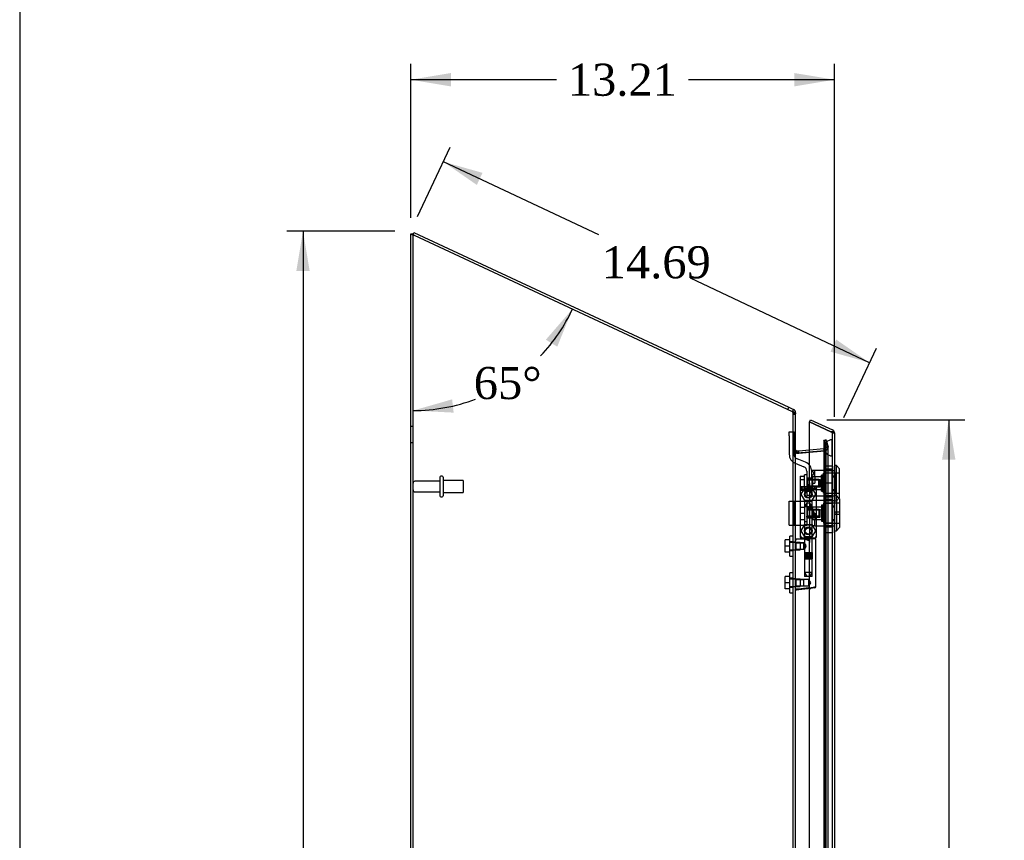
# Model space of a CAD drawing. Header units: inches. Extents: x 1 to 240, y -1 to 159.
# Tile 7 of 18: x 1 to 32, y 83 to 109. Entities that reach past the tile are written whole.
import ezdxf
from ezdxf.enums import TextEntityAlignment as Align
from ezdxf.lldxf.tags import DXFTag

# ---------------------------------------------------------------- set-up
doc = ezdxf.new("R2010")
doc.units = ezdxf.units.IN
doc.header["$MEASUREMENT"] = 0
for name, color, linetype in [('COM70220', 7, 'Continuous'), ('COM70700-5', 7, 'Continuous'), ('COM70702-9', 7, 'Continuous'), ('COM70705-9', 7, 'Continuous'), ('Default', 7, 'Continuous'), ('HNG86659-1', 7, 'Continuous'), ('HNG86659-2', 7, 'Continuous'), ('LOK10031', 7, 'Continuous'), ('LOK10031_CAM', 7, 'Continuous'), ('LOK10031_INSERT', 7, 'Continuous'), ('LOK10031_NUT', 7, 'Continuous'), ('LOK10031_SC', 7, 'Continuous'), ('SCS86661', 7, 'Continuous'), ('STD26089', 7, 'Continuous'), ('WAM30017', 7, 'Continuous')]:
    doc.layers.add(name, color=color, linetype=linetype)
doc.styles.add('SEACAD_Times_New_Roman', font='times.ttf')
tags = doc.linetypes.add('HIDDEN2', pattern=[0.1875, 0.125, -0.0625]).pattern_tags.tags
tags[6:7] = [DXFTag(74, 4), DXFTag(75, 0), DXFTag(340, '0'), DXFTag(46, 0.0), DXFTag(50, 0.0), DXFTag(44, 0.0), DXFTag(45, 0.0)]
tags[4:5] = [DXFTag(74, 4), DXFTag(75, 0), DXFTag(340, '0'), DXFTag(46, 0.0), DXFTag(50, 0.0), DXFTag(44, 0.0), DXFTag(45, 0.0)]
doc.dimstyles.new('HAMMOND_(STH_-_240x160)', dxfattribs={"dimtxt": 1, "dimasz": 1.25, "dimexe": 0.5, "dimexo": 0.5, "dimgap": 0.25, "dimtad": 0, "dimtih": 1, "dimtoh": 1, "dimzin": 0, "dimdsep": 46, "dimtxsty": 'SEACAD_Times_New_Roman', "dimblk1": '_SE_FILLED', "dimblk2": '_SE_FILLED', "dimsah": 1, "dimcen": 0.5, "dimadec": 0, "dimazin": 0, "dimtfac": 0.8, "dimtofl": 0, "dimtmove": 0, "dimatfit": 3, "dimfxl": 1, "dimtolj": 1, "dimtzin": 0, "dimarcsym": 0})

# ---------------------------------------------------------------- blocks, each defined once
blk = doc.blocks.new('SE1')
at = {"layer": 'COM70220', "color": 7, "linetype": 'HIDDEN2'}
for p, q in [((26.286, 95.739), (26.288, 95.988)), ((26.288, 95.988), (26.288, 95.489)), ((26.288, 95.988), (26.289, 95.988)), ((26.289, 95.988), (26.289, 95.489)), ((26.04, 95.739), (26.04, 95.489)), ((26.04, 95.489), (26.04, 62.37)), ((26.286, 95.739), (26.286, 95.489)), ((26.288, 95.49), (26.286, 95.739)), ((26.286, 95.489), (26.286, 62.37)), ((26.289, 95.49), (26.288, 95.49)), ((26.288, 95.489), (26.288, 62.37)), ((26.289, 95.489), (26.289, 62.37))]:
    blk.add_line(p, q, dxfattribs=at)
blk.add_arc((26.29, 95.739), 0.25, 90, 270, dxfattribs=at)
at = {"layer": 'COM70700-5', "color": 7, "linetype": 'Continuous'}
for p, q in [((13.152, 60.98), (13.152, 102.413)), ((13.152, 102.413), (13.224, 102.413)), ((13.26, 102.37), (25.044, 96.875)), ((25.044, 96.875), (25.074, 96.873)), ((25.152, 61.016), (25.152, 96.798)), ((25.152, 95.644), (25.158, 95.622)), ((25.158, 95.622), (25.159, 95.616)), ((25.185, 95.575), (25.191, 95.573)), ((25.188, 95.574), (25.188, 95.574)), ((25.191, 95.573), (25.589, 95.608))]:
    blk.add_line(p, q, dxfattribs=at)
at = {"layer": 'COM70700-5', "color": 7, "linetype": 'HIDDEN2'}
for p, q in [((13.224, 60.98), (13.224, 102.413)), ((25.074, 96.873), (25.044, 96.875)), ((25.054, 96.873), (25.074, 96.873)), ((25.08, 96.798), (25.152, 96.798)), ((25.08, 92.808), (25.08, 96.798)), ((13.224, 96.408), (13.152, 96.408)), ((13.152, 95.908), (13.224, 95.908)), ((26.092, 95.766), (26.037, 95.97)), ((26.037, 95.97), (26.107, 95.97)), ((26.037, 61.884), (26.037, 95.97)), ((26.107, 61.884), (26.107, 95.97)), ((26.107, 95.97), (26.161, 95.766)), ((25.152, 95.659), (25.08, 95.659)), ((25.152, 95.644), (25.08, 95.644)), ((25.158, 95.622), (25.097, 95.622)), ((25.097, 95.622), (25.102, 95.616)), ((25.159, 95.616), (25.102, 95.616)), ((25.152, 95.644), (25.158, 95.622)), ((25.185, 95.575), (25.179, 95.575)), ((25.191, 95.573), (25.197, 95.573)), ((26.067, 95.649), (25.197, 95.573)), ((25.589, 95.608), (26.06, 95.649)), ((26.066, 95.653), (26.06, 95.649)), ((26.06, 95.649), (26.067, 95.649)), ((26.087, 95.696), (26.066, 95.653)), ((26.066, 95.653), (26.087, 95.696)), ((26.066, 95.653), (26.083, 95.653)), ((26.083, 95.653), (26.067, 95.649)), ((26.067, 95.649), (26.083, 95.653)), ((26.093, 95.757), (26.087, 95.696)), ((26.087, 95.696), (26.093, 95.757)), ((26.087, 95.696), (26.146, 95.696)), ((26.092, 95.766), (26.161, 95.766)), ((26.092, 95.766), (26.093, 95.757)), ((26.093, 95.757), (26.165, 95.757)), ((26.093, 62.098), (26.093, 95.757)), ((26.161, 95.766), (26.165, 95.757)), ((26.165, 62.098), (26.165, 95.757)), ((25.152, 92.795), (25.08, 92.795)), ((25.08, 92.555), (25.152, 92.555)), ((25.08, 91.666), (25.08, 92.543)), ((25.152, 91.653), (25.08, 91.653)), ((25.08, 91.413), (25.152, 91.413)), ((25.08, 78.821), (25.08, 91.401))]:
    blk.add_line(p, q, dxfattribs=at)
for centre, radius, start, end in [((24.934, 96.789), 0.146, 3.4338, 34.8746), ((25.348, 95.986), 0.445, 236.3875, 247.7335), ((25.937, 95.937), 0.32, 297.2235, 311.0187), ((26.048, 95.759), 0.118, 327.2233, 358.5666), ((26.048, 95.759), 0.118, 327.2233, 358.5666)]:
    blk.add_arc(centre, radius, start, end, dxfattribs=at)
at = {"layer": 'COM70700-5', "color": 7, "linetype": 'Continuous'}
blk.add_arc((25.364, 95.716), 0.228, 206.0219, 218.2777, dxfattribs=at)
for points, knots in [([(13.26, 102.37), (13.246, 102.374), (13.232, 102.377), (13.206, 102.384), (13.194, 102.388), (13.174, 102.395), (13.166, 102.398), (13.155, 102.406), (13.152, 102.409), (13.152, 102.413)], [0, 0, 0, 0, 0.25, 0.25, 0.5, 0.5, 0.75, 0.75, 1, 1, 1, 1]), ([(13.228, 102.4), (13.227, 102.401), (13.227, 102.401), (13.225, 102.406), (13.224, 102.409), (13.224, 102.413)], [0.7007267, 0.7007267, 0.7007267, 0.7007267, 0.75, 0.75, 1, 1, 1, 1]), ([(25.074, 96.873), (25.085, 96.866), (25.096, 96.86), (25.115, 96.848), (25.123, 96.842), (25.137, 96.829), (25.143, 96.823), (25.15, 96.81), (25.152, 96.804), (25.152, 96.798)], [0, 0, 0, 0, 0.25, 0.25, 0.5, 0.5, 0.75, 0.75, 1, 1, 1, 1])]:
    blk.add_open_spline(points, degree=3, knots=knots, dxfattribs=at)
at = {"layer": 'COM70700-5', "color": 7, "linetype": 'HIDDEN2'}
blk.add_open_spline([(13.26, 102.37), (13.255, 102.374), (13.251, 102.377), (13.242, 102.384), (13.238, 102.388), (13.232, 102.394), (13.23, 102.397), (13.228, 102.4)], degree=3, knots=[0, 0, 0, 0, 0.25, 0.25, 0.5, 0.5, 0.7007267, 0.7007267, 0.7007267, 0.7007267], dxfattribs=at)
blk.add_open_spline([(25.08, 95.644), (25.08, 95.637), (25.086, 95.63), (25.097, 95.622)], degree=3, dxfattribs=at)
at = {"layer": 'COM70702-9', "color": 7, "linetype": 'Continuous'}
for p, q in [((13.223, 102.388), (13.253, 102.453)), ((13.253, 102.453), (24.938, 97.004)), ((24.907, 96.939), (24.938, 97.004)), ((24.938, 97.004), (25.09, 96.933)), ((25.062, 96.874), (25.09, 96.933)), ((25.13, 96.835), (25.152, 96.835)), ((25.152, 96.835), (25.152, 96.798)), ((25.191, 95.645), (25.249, 95.65)), ((25.191, 95.645), (25.197, 95.573)), ((25.249, 95.65), (25.589, 95.68)), ((25.255, 95.578), (25.249, 95.65))]:
    blk.add_line(p, q, dxfattribs=at)
at = {"layer": 'COM70702-9', "color": 7, "linetype": 'HIDDEN2'}
for p, q in [((13.223, 102.388), (13.26, 102.37)), ((25.044, 96.875), (25.059, 96.868)), ((25.059, 96.868), (25.062, 96.874)), ((25.08, 96.835), (25.08, 96.798)), ((25.08, 96.835), (25.13, 96.835)), ((25.08, 96.79), (25.152, 96.79)), ((26.103, 95.989), (26.033, 95.97)), ((26.088, 95.766), (26.033, 95.97)), ((26.088, 95.766), (26.158, 95.784)), ((26.158, 95.784), (26.103, 95.989)), ((25.08, 95.681), (25.152, 95.681)), ((25.197, 95.573), (25.255, 95.578)), ((25.197, 95.573), (25.197, 95.573)), ((25.255, 95.578), (26.037, 95.646)), ((25.255, 95.578), (25.255, 95.578)), ((25.589, 95.68), (26.031, 95.718)), ((26.031, 95.718), (26.057, 95.72)), ((26.037, 95.646), (26.031, 95.718)), ((26.037, 95.646), (26.063, 95.649)), ((26.057, 95.72), (26.063, 95.649))]:
    blk.add_line(p, q, dxfattribs=at)
for centre, radius, start, end in [((25.044, 96.835), 0.036, 0.0001, 64.9999), ((26.053, 95.756), 0.108, 275, 15), ((25.188, 95.681), 0.108, 180, 275), ((26.053, 95.756), 0.036, 275.0001, 14.9999)]:
    blk.add_arc(centre, radius, start, end, dxfattribs=at)
at = {"layer": 'COM70702-9', "color": 7, "linetype": 'Continuous'}
for centre, radius, start, end in [((25.044, 96.835), 0.108, 0, 65), ((25.188, 95.681), 0.036, 180, 275)]:
    blk.add_arc(centre, radius, start, end, dxfattribs=at)
at = {"layer": 'COM70705-9', "color": 7, "linetype": 'Continuous'}
for p, q in [((25.589, 96.552), (25.62, 96.617)), ((26.254, 96.242), (25.589, 96.552)), ((25.589, 96.552), (26.254, 96.242)), ((25.589, 94.653), (25.589, 96.552)), ((25.62, 96.617), (26.3, 96.3)), ((26.254, 96.242), (26.356, 96.242)), ((26.356, 96.242), (26.356, 96.235)), ((26.357, 96.235), (26.356, 96.235)), ((26.362, 96.202), (26.362, 61.657)), ((25.29, 94.403), (25.29, 93.041)), ((25.415, 94.528), (25.464, 94.528)), ((25.589, 80.665), (25.589, 91.352))]:
    blk.add_line(p, q, dxfattribs=at)
at = {"layer": 'COM70705-9', "color": 7, "linetype": 'HIDDEN2'}
for p, q in [((26.254, 96.242), (26.269, 96.235)), ((26.356, 96.235), (26.256, 96.235)), ((26.29, 96.202), (26.29, 61.657)), ((26.29, 96.202), (26.362, 96.202)), ((26.29, 95.033), (26.292, 95.033)), ((25.589, 94.653), (25.589, 92.791)), ((26.29, 94.836), (26.362, 94.836)), ((26.29, 94.439), (26.362, 94.439)), ((26.29, 94.242), (26.292, 94.242)), ((26.29, 94.096), (26.292, 94.096)), ((26.29, 93.899), (26.362, 93.899)), ((26.29, 93.502), (26.362, 93.502)), ((26.29, 93.305), (26.292, 93.305)), ((25.464, 92.916), (25.415, 92.916)), ((25.589, 91.352), (25.589, 92.791))]:
    blk.add_line(p, q, dxfattribs=at)
for centre in [(25.546, 94.294), (25.546, 93.152)]:
    blk.add_circle(centre, 0.12, dxfattribs=at)
for centre, radius, start, end in [((26.254, 96.202), 0.036, 0, 65), ((25.415, 94.403), 0.125, 105.5867, 175.4638), ((25.415, 93.041), 0.125, 184.5362, 270), ((25.464, 92.791), 0.125, 0, 90)]:
    blk.add_arc(centre, radius, start, end, dxfattribs=at)
at = {"layer": 'COM70705-9', "color": 7, "linetype": 'Continuous'}
for centre, radius, start, end in [((26.254, 96.202), 0.108, 17.5839, 65), ((26.254, 96.202), 0.108, 0, 17.5839), ((25.464, 94.653), 0.125, 270, 0), ((25.415, 94.403), 0.125, 175.4638, 180), ((25.415, 94.403), 0.125, 90, 105.5867), ((25.415, 93.041), 0.125, 180, 184.5362)]:
    blk.add_arc(centre, radius, start, end, dxfattribs=at)
at = {"layer": 'COM70705-9', "color": 7, "linetype": 'HIDDEN2'}
for centre, major_axis, ratio, start_param, end_param in [((26.254, 89.827), (0, 6.415), 0.005612, 6.236413, 6.283185), ((26.254, 96.202), (-0.036, 0), 0.9073, 3.141593, 4.665617)]:
    blk.add_ellipse(centre, major_axis=major_axis, ratio=ratio, start_param=start_param, end_param=end_param, dxfattribs=at)
at = {"layer": 'COM70705-9', "color": 7, "linetype": 'Continuous'}
blk.add_ellipse((26.254, 96.202), major_axis=(-0.108, 0), ratio=0.9073, start_param=3.141593, end_param=3.481043, dxfattribs=at)
at = {"layer": 'HNG86659-1', "color": 7, "linetype": 'Continuous'}
for p, q in [((25.29, 94.485), (25.31, 94.435)), ((25.29, 94.485), (25.29, 92.97)), ((25.762, 94.524), (25.327, 94.524)), ((25.352, 94.469), (25.33, 94.524)), ((25.352, 94.466), (25.33, 94.524)), ((25.352, 94.466), (25.352, 94.469)), ((25.739, 94.466), (25.762, 94.524)), ((25.739, 94.466), (25.74, 94.469)), ((25.74, 94.469), (25.762, 94.524)), ((25.801, 94.485), (25.782, 94.435)), ((25.801, 92.97), (25.801, 94.485)), ((25.425, 92.891), (25.164, 92.891)), ((25.309, 92.966), (25.309, 92.931)), ((25.762, 92.911), (25.329, 92.911)), ((25.329, 92.911), (25.762, 92.911)), ((25.782, 92.931), (25.782, 92.966)), ((25.782, 91.41), (25.782, 92.891)), ((25.622, 91.356), (25.163, 91.299)), ((25.606, 91.354), (25.165, 91.299)), ((25.747, 91.371), (25.606, 91.354)), ((25.622, 91.356), (25.606, 91.354))]:
    blk.add_line(p, q, dxfattribs=at)
at = {"layer": 'HNG86659-1', "color": 7, "linetype": 'HIDDEN2'}
for p, q in [((25.426, 94.08), (25.426, 92.923)), ((25.437, 94.092), (25.654, 94.092)), ((25.666, 92.923), (25.666, 94.08)), ((25.173, 92.772), (25.152, 92.793)), ((25.173, 92.578), (25.173, 92.772)), ((25.406, 92.772), (25.173, 92.772)), ((25.173, 92.772), (25.406, 92.772)), ((25.33, 92.931), (25.343, 92.931)), ((25.343, 92.931), (25.749, 92.931)), ((25.426, 92.772), (25.406, 92.772)), ((25.406, 92.578), (25.406, 92.772)), ((25.426, 92.923), (25.414, 92.911)), ((25.414, 92.911), (25.426, 92.899)), ((25.426, 92.923), (25.666, 92.923)), ((25.666, 92.899), (25.426, 92.899)), ((25.426, 92.899), (25.426, 92.771)), ((25.678, 92.911), (25.666, 92.923)), ((25.666, 92.899), (25.678, 92.911)), ((25.666, 91.742), (25.666, 92.899)), ((25.749, 92.931), (25.762, 92.931)), ((25.152, 92.557), (25.173, 92.578)), ((25.173, 92.578), (25.406, 92.578)), ((25.173, 92.578), (25.406, 92.578)), ((25.406, 92.578), (25.426, 92.578)), ((25.426, 92.579), (25.426, 91.742)), ((25.173, 91.63), (25.152, 91.651)), ((25.173, 91.436), (25.173, 91.63)), ((25.406, 91.63), (25.173, 91.63)), ((25.173, 91.63), (25.406, 91.63)), ((25.565, 91.63), (25.406, 91.63)), ((25.406, 91.436), (25.406, 91.63)), ((25.654, 91.73), (25.437, 91.73)), ((25.565, 91.436), (25.565, 91.63)), ((25.621, 91.533), (25.565, 91.63)), ((25.565, 91.436), (25.621, 91.533)), ((25.152, 91.415), (25.173, 91.436)), ((25.173, 91.436), (25.406, 91.436)), ((25.173, 91.436), (25.406, 91.436)), ((25.406, 91.436), (25.565, 91.436))]:
    blk.add_line(p, q, dxfattribs=at)
for centre, radius in [((25.546, 94.289), 0.118), ((25.546, 94.289), 0.0968), ((25.546, 94.289), 0.0968), ((25.546, 93.147), 0.118), ((25.546, 93.147), 0.0968), ((25.546, 93.147), 0.0968)]:
    blk.add_circle(centre, radius, dxfattribs=at)
at = {"layer": 'HNG86659-1', "color": 7, "linetype": 'Continuous'}
for centre, radius, start, end in [((25.334, 94.485), 0.0432, 170.3107, 181.0665), ((25.329, 94.485), 0.0392, 106.467, 168.78), ((25.335, 94.43), 0.0255, 130.6693, 167.2932), ((25.329, 94.475), 0.0491, 88.6161, 102.0318), ((25.566, 95.251), 0.839, 252.8076, 268.6088), ((25.524, 95.258), 0.846, 271.4593, 287.1243), ((25.763, 94.475), 0.0491, 77.9682, 91.3839), ((25.762, 94.485), 0.0392, 11.22, 73.533), ((25.757, 94.43), 0.0255, 12.7068, 49.3307), ((25.758, 94.485), 0.0432, 358.9335, 9.6893), ((25.164, 92.88), 0.0118, 91.6274, 180), ((26.363, 93.512), 1.368, 208.4945, 208.8184), ((25.164, 92.88), 0.0118, 90.0008, 91.6266), ((25.329, 92.969), 0.039, 178.4395, 188.4336), ((25.33, 92.97), 0.0395, 190.0421, 238.9435), ((25.343, 92.965), 0.0339, 170.6189, 178.4811), ((25.329, 92.931), 0.0197, 180, 270), ((25.329, 92.891), 0.0197, 90, 180), ((25.762, 92.931), 0.0197, 270, 0), ((25.762, 92.891), 0.0197, 0, 90), ((25.748, 92.965), 0.0339, 1.4039, 9.3839), ((25.762, 92.97), 0.0395, 301.1698, 349.9579), ((25.762, 92.969), 0.039, 351.5664, 1.5605), ((25.164, 91.31), 0.0118, 180, 245.0772), ((25.815, 91.289), 0.656, 176.4098, 179.0269), ((25.164, 91.31), 0.0118, 245.0769, 265.6132), ((25.197, 91.315), 0.0401, 145.0143, 158.1633), ((25.164, 91.31), 0.0118, 265.5954, 277.125), ((25.743, 91.41), 0.0394, 277.125, 0.0158)]:
    blk.add_arc(centre, radius, start, end, dxfattribs=at)
at = {"layer": 'HNG86659-1', "color": 7, "linetype": 'HIDDEN2'}
for centre, radius, start, end in [((25.229, 93.789), 0.706, 84.0828, 84.9944), ((25.743, 94.584), 0.429, 188.1861, 189.6334), ((25.348, 94.584), 0.429, 350.3666, 351.8139), ((25.862, 93.789), 0.706, 95.0055, 95.9173), ((25.437, 94.08), 0.0118, 90, 180), ((25.654, 94.08), 0.0118, 0, 90), ((25.229, 93.672), 0.711, 274.9929, 275.9146), ((25.33, 92.97), 0.0395, 238.9435, 269.2685), ((25.343, 92.965), 0.0339, 197.7564, 269.1433), ((25.33, 92.972), 0.0417, 269.1335, 269.9996), ((25.748, 92.965), 0.0339, 270.8539, 1.4039), ((25.762, 92.97), 0.0395, 270.7316, 301.1698), ((25.762, 92.972), 0.0417, 270.0004, 270.8665), ((25.862, 93.672), 0.711, 264.0853, 265.0072), ((25.437, 91.742), 0.0118, 180, 270), ((25.654, 91.742), 0.0118, 270, 0)]:
    blk.add_arc(centre, radius, start, end, dxfattribs=at)
at = {"layer": 'HNG86659-1', "color": 7, "linetype": 'Continuous'}
for centre, major_axis, ratio, start_param, end_param in [((25.33, 94.512), (0, -0.0118), 0.049276, 3.017238, 3.218468), ((25.546, 94.476), (0.203, 0), 0.124034, 3.621202, 5.880052), ((25.762, 94.512), (0, -0.0118), 0.049276, 3.064718, 3.265947)]:
    blk.add_ellipse(centre, major_axis=major_axis, ratio=ratio, start_param=start_param, end_param=end_param, dxfattribs=at)
for points, knots in [([(25.318, 94.449), (25.32, 94.452), (25.323, 94.455), (25.328, 94.461), (25.332, 94.463), (25.337, 94.465), (25.339, 94.466), (25.343, 94.467), (25.345, 94.467), (25.348, 94.467), (25.349, 94.467), (25.351, 94.467), (25.352, 94.466), (25.352, 94.466)], [0, 0, 0, 0, 0.25, 0.25, 0.5, 0.5, 0.625, 0.625, 0.75, 0.75, 0.875, 0.875, 1, 1, 1, 1]), ([(25.773, 94.449), (25.771, 94.452), (25.769, 94.455), (25.763, 94.461), (25.76, 94.463), (25.754, 94.465), (25.752, 94.466), (25.749, 94.467), (25.747, 94.467), (25.744, 94.467), (25.742, 94.467), (25.74, 94.467), (25.74, 94.466), (25.739, 94.466)], [0, 0, 0, 0, 0.25, 0.25, 0.5, 0.5, 0.625, 0.625, 0.75, 0.75, 0.875, 0.875, 1, 1, 1, 1]), ([(25.152, 92.858), (25.152, 92.858), (25.153, 92.858), (25.156, 92.859), (25.158, 92.859), (25.161, 92.859)], [0, 0, 0, 0, 0.5, 0.5, 1, 1, 1, 1]), ([(25.163, 92.891), (25.163, 92.891), (25.163, 92.891), (25.163, 92.891), (25.163, 92.891), (25.163, 92.891), (25.162, 92.891), (25.162, 92.89), (25.162, 92.89), (25.161, 92.887), (25.161, 92.885), (25.161, 92.876), (25.161, 92.868), (25.161, 92.859)], [0, 0, 0, 0, 0.03125, 0.03125, 0.0625, 0.0625, 0.125, 0.125, 0.25, 0.25, 0.5, 0.5, 1, 1, 1, 1]), ([(25.425, 92.891), (25.435, 92.891), (25.446, 92.89), (25.468, 92.885), (25.479, 92.882), (25.501, 92.874), (25.513, 92.87), (25.529, 92.863), (25.535, 92.861), (25.546, 92.857), (25.552, 92.854), (25.557, 92.852)], [0, 0, 0, 0, 0.25, 0.25, 0.5, 0.5, 0.75, 0.75, 0.875, 0.875, 1, 1, 1, 1]), ([(25.152, 91.331), (25.152, 91.33), (25.153, 91.33), (25.156, 91.33), (25.158, 91.33), (25.16, 91.33)], [0, 0, 0, 0, 0.5, 0.5, 1, 1, 1, 1]), ([(25.164, 91.338), (25.19, 91.341), (25.216, 91.344), (25.242, 91.347), (25.347, 91.361), (25.452, 91.374), (25.557, 91.387)], [0, 0, 0, 0, 0.198595, 0.198595, 0.198595, 1, 1, 1, 1]), ([(25.557, 91.387), (25.558, 91.387), (25.558, 91.387), (25.56, 91.387), (25.56, 91.387), (25.562, 91.386), (25.563, 91.386), (25.566, 91.385), (25.568, 91.384), (25.575, 91.382), (25.579, 91.381), (25.592, 91.378), (25.6, 91.375), (25.609, 91.373)], [0, 0, 0, 0, 0.03125, 0.03125, 0.0625, 0.0625, 0.125, 0.125, 0.25, 0.25, 0.5, 0.5, 1, 1, 1, 1]), ([(25.609, 91.373), (25.621, 91.375), (25.633, 91.377), (25.656, 91.381), (25.667, 91.382), (25.699, 91.388), (25.718, 91.391), (25.741, 91.396), (25.748, 91.398), (25.76, 91.401), (25.765, 91.402), (25.774, 91.405), (25.777, 91.406), (25.78, 91.408), (25.781, 91.408), (25.782, 91.409), (25.782, 91.41), (25.782, 91.41)], [0, 0, 0, 0, 0.125, 0.125, 0.25, 0.25, 0.5, 0.5, 0.625, 0.625, 0.75, 0.75, 0.875, 0.875, 0.9375, 0.9375, 1, 1, 1, 1]), ([(25.609, 91.373), (25.609, 91.37), (25.609, 91.367), (25.609, 91.362), (25.609, 91.36), (25.61, 91.357), (25.61, 91.357), (25.611, 91.356), (25.611, 91.355), (25.614, 91.355), (25.615, 91.355), (25.619, 91.356), (25.621, 91.356), (25.622, 91.356)], [0, 0, 0, 0, 0.25, 0.25, 0.5, 0.5, 0.625, 0.625, 0.75, 0.75, 0.875, 0.875, 1, 1, 1, 1])]:
    blk.add_open_spline(points, degree=3, knots=knots, dxfattribs=at)
at = {"layer": 'HNG86659-1', "color": 7, "linetype": 'HIDDEN2'}
for points, knots in [([(25.475, 92.675), (25.475, 92.689), (25.47, 92.701), (25.46, 92.724), (25.453, 92.734), (25.436, 92.76), (25.426, 92.772), (25.426, 92.772), (25.426, 92.772), (25.426, 92.772)], [0, 0, 0, 0, 0.0625, 0.0625, 0.125, 0.125, 0.25, 0.25, 0.2503152, 0.2503152, 0.2503152, 0.2503152]), ([(25.426, 92.578), (25.426, 92.578), (25.436, 92.59), (25.453, 92.616), (25.46, 92.626), (25.47, 92.648), (25.475, 92.661), (25.475, 92.675)], [0.7505722, 0.7505722, 0.7505722, 0.7505722, 0.875, 0.875, 0.9375, 0.9375, 1, 1, 1, 1]), ([(25.475, 92.677), (25.475, 92.677), (25.475, 92.676), (25.475, 92.671), (25.474, 92.667), (25.474, 92.664)], [0.49628825, 0.49628825, 0.49628825, 0.49628825, 0.5, 0.5, 0.51768311, 0.51768311, 0.51768311, 0.51768311])]:
    blk.add_open_spline(points, degree=3, knots=knots, dxfattribs=at)
at = {"layer": 'HNG86659-2', "color": 7, "linetype": 'HIDDEN2'}
for p, q in [((25.496, 94.014), (25.428, 93.895)), ((25.595, 94.014), (25.496, 94.014)), ((25.664, 93.895), (25.595, 94.014)), ((25.664, 93.895), (25.428, 93.895)), ((25.428, 93.895), (25.428, 92.478)), ((25.664, 92.478), (25.664, 93.895)), ((25.423, 92.478), (25.424, 92.478)), ((25.423, 92.478), (25.423, 92.478)), ((25.423, 92.478), (25.423, 92.281)), ((25.423, 92.478), (25.423, 92.281)), ((25.424, 92.478), (25.435, 92.478)), ((25.424, 92.478), (25.424, 92.281)), ((25.427, 92.478), (25.427, 92.281)), ((25.428, 92.478), (25.428, 92.281)), ((25.431, 92.478), (25.431, 92.281)), ((25.433, 92.478), (25.433, 92.281)), ((25.435, 92.478), (25.443, 92.478)), ((25.435, 92.478), (25.435, 92.281)), ((25.443, 92.478), (25.467, 92.478)), ((25.443, 92.478), (25.443, 92.281)), ((25.443, 92.478), (25.443, 92.281)), ((25.449, 92.478), (25.449, 92.281)), ((25.458, 92.478), (25.458, 92.281)), ((25.46, 92.478), (25.46, 92.281)), ((25.467, 92.478), (25.476, 92.478)), ((25.467, 92.478), (25.467, 92.281)), ((25.476, 92.478), (25.48, 92.478)), ((25.476, 92.478), (25.476, 92.281)), ((25.48, 92.478), (25.513, 92.478)), ((25.48, 92.478), (25.48, 92.281)), ((25.489, 92.478), (25.489, 92.281)), ((25.498, 92.478), (25.498, 92.281)), ((25.503, 92.478), (25.503, 92.281)), ((25.513, 92.478), (25.521, 92.478)), ((25.513, 92.478), (25.513, 92.281)), ((25.521, 92.478), (25.528, 92.478)), ((25.521, 92.478), (25.521, 92.281)), ((25.528, 92.478), (25.564, 92.478)), ((25.528, 92.478), (25.528, 92.281)), ((25.538, 92.478), (25.538, 92.281)), ((25.546, 92.478), (25.546, 92.281)), ((25.554, 92.478), (25.554, 92.281)), ((25.564, 92.478), (25.57, 92.478)), ((25.564, 92.478), (25.564, 92.281)), ((25.57, 92.478), (25.578, 92.478)), ((25.57, 92.478), (25.57, 92.281)), ((25.578, 92.478), (25.611, 92.478)), ((25.578, 92.478), (25.578, 92.281)), ((25.589, 92.478), (25.589, 92.281)), ((25.594, 92.478), (25.594, 92.281)), ((25.603, 92.478), (25.603, 92.281)), ((25.611, 92.478), (25.615, 92.478)), ((25.611, 92.478), (25.611, 92.281)), ((25.615, 92.478), (25.624, 92.478)), ((25.615, 92.478), (25.615, 92.281)), ((25.624, 92.478), (25.648, 92.478)), ((25.624, 92.478), (25.624, 92.281)), ((25.632, 92.478), (25.632, 92.281)), ((25.634, 92.478), (25.634, 92.281)), ((25.642, 92.478), (25.642, 92.281)), ((25.648, 92.478), (25.656, 92.478)), ((25.648, 92.478), (25.648, 92.281)), ((25.648, 92.478), (25.648, 92.281)), ((25.656, 92.478), (25.667, 92.478)), ((25.656, 92.478), (25.656, 92.281)), ((25.658, 92.478), (25.658, 92.281)), ((25.66, 92.478), (25.66, 92.281)), ((25.663, 92.478), (25.663, 92.281)), ((25.665, 92.478), (25.665, 92.281)), ((25.667, 92.478), (25.669, 92.478)), ((25.667, 92.478), (25.667, 92.281)), ((25.669, 92.478), (25.669, 92.281)), ((25.669, 92.478), (25.669, 92.478)), ((25.669, 92.281), (25.669, 92.478)), ((25.423, 92.281), (25.423, 92.281)), ((25.423, 92.281), (25.424, 92.281)), ((25.424, 92.281), (25.435, 92.281)), ((25.428, 92.281), (25.428, 91.848)), ((25.435, 92.281), (25.443, 92.281)), ((25.443, 92.281), (25.467, 92.281)), ((25.467, 92.281), (25.476, 92.281)), ((25.476, 92.281), (25.48, 92.281)), ((25.48, 92.281), (25.513, 92.281)), ((25.513, 92.281), (25.521, 92.281)), ((25.521, 92.281), (25.528, 92.281)), ((25.528, 92.281), (25.564, 92.281)), ((25.564, 92.281), (25.57, 92.281)), ((25.57, 92.281), (25.578, 92.281)), ((25.578, 92.281), (25.611, 92.281)), ((25.611, 92.281), (25.615, 92.281)), ((25.615, 92.281), (25.624, 92.281)), ((25.624, 92.281), (25.648, 92.281)), ((25.648, 92.281), (25.656, 92.281)), ((25.656, 92.281), (25.667, 92.281)), ((25.664, 91.848), (25.664, 92.281)), ((25.667, 92.281), (25.669, 92.281)), ((25.669, 92.281), (25.669, 92.281)), ((25.664, 91.848), (25.428, 91.848)), ((25.428, 91.848), (25.496, 91.73)), ((25.595, 91.73), (25.664, 91.848))]:
    blk.add_line(p, q, dxfattribs=at)
at = {"layer": 'LOK10031', "color": 7, "linetype": 'Continuous'}
for p, q in [((26.422, 95.188), (26.362, 95.188)), ((26.422, 94.088), (26.422, 95.188)), ((26.522, 95.088), (26.422, 95.188)), ((26.522, 94.188), (26.522, 95.088)), ((26.362, 94.088), (26.422, 94.088)), ((26.422, 94.088), (26.522, 94.188)), ((26.422, 94.088), (26.422, 93.15)), ((26.522, 94.15), (26.503, 94.169)), ((26.522, 94.15), (26.522, 93.25)), ((26.362, 93.15), (26.422, 93.15)), ((26.422, 93.15), (26.522, 93.25))]:
    blk.add_line(p, q, dxfattribs=at)
at = {"layer": 'LOK10031', "color": 7, "linetype": 'HIDDEN2'}
for p, q in [((25.652, 95.03), (25.652, 95.011)), ((25.752, 95.03), (25.652, 95.03)), ((25.752, 94.831), (25.752, 95.03)), ((26.292, 95.03), (25.752, 95.03)), ((25.962, 94.388), (25.962, 94.888)), ((26.022, 94.888), (25.962, 94.888)), ((26.022, 94.323), (26.022, 94.953)), ((26.522, 94.953), (26.022, 94.953)), ((26.292, 95.033), (26.362, 95.033)), ((26.292, 94.869), (26.292, 95.033)), ((26.292, 94.869), (26.362, 94.869)), ((26.292, 94.407), (26.292, 94.869)), ((25.752, 94.831), (25.652, 94.831)), ((25.652, 94.749), (25.652, 94.245)), ((25.652, 94.638), (25.752, 94.638)), ((25.752, 94.831), (25.752, 94.638)), ((25.962, 94.831), (25.752, 94.831)), ((25.652, 94.444), (25.962, 94.444)), ((25.652, 94.245), (26.292, 94.245)), ((25.962, 94.388), (26.022, 94.388)), ((26.022, 94.323), (26.522, 94.323)), ((26.292, 94.407), (26.362, 94.407)), ((26.292, 94.242), (26.292, 94.407)), ((26.422, 94.25), (26.362, 94.25)), ((26.503, 94.169), (26.422, 94.25)), ((25.652, 94.093), (25.652, 93.308)), ((26.292, 94.093), (25.652, 94.093)), ((25.962, 93.95), (25.962, 93.45)), ((26.022, 93.95), (25.962, 93.95)), ((26.022, 94.015), (26.022, 93.385)), ((26.522, 94.015), (26.022, 94.015)), ((26.292, 94.242), (26.362, 94.242)), ((26.292, 94.096), (26.362, 94.096)), ((26.292, 93.931), (26.292, 94.096)), ((25.962, 93.894), (25.652, 93.894)), ((25.752, 93.7), (25.652, 93.7)), ((25.752, 93.7), (25.752, 93.507)), ((26.292, 93.931), (26.362, 93.931)), ((26.292, 93.469), (26.292, 93.931)), ((25.652, 93.507), (25.752, 93.507)), ((25.752, 93.308), (25.752, 93.507)), ((25.752, 93.507), (25.962, 93.507)), ((25.962, 93.45), (26.022, 93.45)), ((26.022, 93.385), (26.522, 93.385)), ((26.292, 93.469), (26.362, 93.469)), ((26.292, 93.305), (26.292, 93.469)), ((25.752, 93.308), (25.652, 93.308)), ((25.752, 93.308), (26.292, 93.308)), ((26.292, 93.305), (26.362, 93.305))]:
    blk.add_line(p, q, dxfattribs=at)
at = {"layer": 'LOK10031_CAM', "color": 7, "linetype": 'HIDDEN2'}
for p, q in [((24.952, 96.116), (24.952, 96.241)), ((24.952, 96.241), (25.102, 96.241)), ((24.952, 96.116), (24.952, 95.537)), ((25.102, 96.241), (25.102, 96.116)), ((25.102, 95.537), (25.102, 96.116)), ((25.14, 95.259), (25.408, 95.15)), ((25.464, 95.289), (25.196, 95.398)), ((25.502, 95.011), (25.502, 94.636)), ((25.652, 94.749), (25.652, 95.011)), ((25.682, 95.004), (25.652, 95.004)), ((25.682, 94.884), (25.652, 94.884)), ((25.712, 94.974), (25.712, 94.914)), ((25.652, 94.794), (25.502, 94.794)), ((25.502, 94.636), (25.502, 94.261)), ((25.652, 94.479), (25.502, 94.479)), ((25.502, 94.261), (25.652, 94.261)), ((24.952, 94.077), (25.14, 94.077)), ((24.952, 93.327), (24.952, 94.077)), ((25.102, 93.327), (25.102, 94.077)), ((25.14, 94.077), (25.408, 94.077)), ((25.408, 94.077), (25.502, 94.077)), ((25.502, 94.077), (25.652, 94.077)), ((25.502, 94.077), (25.502, 93.327)), ((25.652, 93.859), (25.502, 93.859)), ((25.682, 93.812), (25.652, 93.812)), ((25.712, 93.782), (25.712, 93.622)), ((24.952, 93.327), (25.14, 93.327)), ((25.14, 93.327), (25.408, 93.327)), ((25.408, 93.327), (25.502, 93.327)), ((25.652, 93.544), (25.502, 93.544)), ((25.652, 93.327), (25.502, 93.327)), ((25.682, 93.592), (25.652, 93.592))]:
    blk.add_line(p, q, dxfattribs=at)
for centre, radius, start, end in [((25.252, 95.537), 0.3, 180, 247.9806), ((25.252, 95.537), 0.15, 180, 247.9806), ((25.352, 95.011), 0.3, 0, 67.9806), ((25.352, 95.011), 0.15, 0, 67.9806), ((25.682, 94.974), 0.03, 0, 90), ((25.682, 94.914), 0.03, 270, 0), ((25.682, 93.782), 0.03, 0, 90), ((25.682, 93.622), 0.03, 270, 0)]:
    blk.add_arc(centre, radius, start, end, dxfattribs=at)
at = {"layer": 'LOK10031_INSERT', "color": 7, "linetype": 'HIDDEN2'}
for p, q in [((25.977, 94.388), (25.977, 94.888)), ((26.037, 94.888), (25.977, 94.888)), ((26.037, 94.325), (26.037, 94.95)), ((26.372, 94.95), (26.037, 94.95)), ((26.372, 94.948), (26.372, 94.95)), ((26.522, 94.948), (26.372, 94.948)), ((26.372, 94.948), (26.372, 94.328)), ((25.537, 94.794), (25.537, 94.752)), ((25.537, 94.756), (25.912, 94.756)), ((25.687, 94.752), (25.537, 94.752)), ((25.537, 94.523), (25.537, 94.752)), ((25.912, 94.736), (25.537, 94.736)), ((25.652, 94.794), (25.687, 94.794)), ((25.687, 94.794), (25.687, 94.831)), ((25.977, 94.831), (25.687, 94.831)), ((25.687, 94.523), (25.687, 94.752)), ((25.912, 94.756), (25.912, 94.736)), ((25.912, 94.539), (25.912, 94.736)), ((25.537, 94.539), (25.912, 94.539)), ((25.537, 94.523), (25.537, 94.482)), ((25.537, 94.523), (25.687, 94.523)), ((25.537, 94.52), (25.912, 94.52)), ((25.687, 94.482), (25.537, 94.482)), ((25.687, 94.482), (25.687, 94.444)), ((25.687, 94.444), (25.977, 94.444)), ((25.912, 94.52), (25.912, 94.539)), ((25.977, 94.388), (26.037, 94.388)), ((26.037, 94.325), (26.372, 94.325)), ((26.372, 94.328), (26.372, 94.325)), ((26.372, 94.328), (26.522, 94.328)), ((25.977, 93.95), (25.977, 93.45)), ((26.037, 93.95), (25.977, 93.95)), ((26.037, 94.013), (26.037, 93.388)), ((26.522, 94.013), (26.037, 94.013)), ((25.537, 93.856), (25.537, 93.815)), ((25.537, 93.856), (25.687, 93.856)), ((25.537, 93.818), (25.912, 93.818)), ((25.687, 93.815), (25.537, 93.815)), ((25.537, 93.586), (25.537, 93.815)), ((25.912, 93.799), (25.537, 93.799)), ((25.687, 93.856), (25.687, 93.894)), ((25.977, 93.894), (25.687, 93.894)), ((25.687, 93.586), (25.687, 93.815)), ((25.912, 93.818), (25.912, 93.799)), ((25.912, 93.602), (25.912, 93.799)), ((26.372, 93.74), (26.372, 93.66)), ((26.372, 93.74), (26.522, 93.74)), ((26.522, 93.66), (26.372, 93.66)), ((25.537, 93.602), (25.912, 93.602)), ((25.537, 93.586), (25.537, 93.544)), ((25.537, 93.586), (25.687, 93.586)), ((25.537, 93.582), (25.912, 93.582)), ((25.687, 93.544), (25.652, 93.544)), ((25.687, 93.544), (25.687, 93.507)), ((25.687, 93.507), (25.977, 93.507)), ((25.912, 93.582), (25.912, 93.602)), ((25.977, 93.45), (26.037, 93.45)), ((26.037, 93.388), (26.522, 93.388))]:
    blk.add_line(p, q, dxfattribs=at)
at = {"layer": 'LOK10031_NUT', "color": 7, "linetype": 'HIDDEN2'}
for p, q in [((26.09, 95.168), (26.09, 94.638)), ((26.305, 95.168), (26.09, 95.168)), ((26.305, 95.168), (26.305, 94.638)), ((26.305, 95.071), (26.09, 95.071)), ((26.305, 95.022), (26.09, 95.022)), ((26.09, 94.638), (26.09, 94.108)), ((26.305, 94.638), (26.09, 94.638)), ((26.305, 94.638), (26.305, 94.108)), ((26.305, 94.312), (26.09, 94.312)), ((26.09, 94.254), (26.305, 94.254)), ((26.305, 94.205), (26.09, 94.205)), ((26.305, 94.133), (26.09, 94.133)), ((26.305, 94.108), (26.09, 94.108)), ((26.09, 94.108), (26.09, 94.006)), ((26.305, 94.084), (26.09, 94.084)), ((26.09, 94.006), (26.09, 93.394)), ((26.305, 94.006), (26.09, 94.006)), ((26.305, 94.108), (26.305, 94.006)), ((26.305, 94.006), (26.305, 93.394)), ((26.09, 93.394), (26.09, 93.088)), ((26.305, 93.394), (26.09, 93.394)), ((26.305, 93.394), (26.305, 93.088)), ((26.09, 93.316), (26.305, 93.316)), ((26.305, 93.267), (26.09, 93.267)), ((26.305, 93.088), (26.09, 93.088))]:
    blk.add_line(p, q, dxfattribs=at)
at = {"layer": 'LOK10031_SC', "color": 7, "linetype": 'HIDDEN2'}
for p, q in [((25.295, 94.86), (25.295, 94.749)), ((25.295, 94.86), (25.432, 94.86)), ((25.432, 94.375), (25.432, 94.9)), ((25.502, 94.9), (25.432, 94.9)), ((25.295, 94.749), (25.432, 94.749)), ((25.295, 94.749), (25.295, 94.527)), ((25.877, 94.756), (25.502, 94.756)), ((25.502, 94.756), (25.502, 94.732)), ((25.877, 94.732), (25.502, 94.732)), ((25.877, 94.52), (25.877, 94.756)), ((25.295, 94.527), (25.432, 94.527)), ((25.295, 94.527), (25.295, 94.416)), ((25.295, 94.416), (25.432, 94.416)), ((25.432, 94.375), (25.502, 94.375)), ((25.502, 94.52), (25.502, 94.544)), ((25.877, 94.544), (25.502, 94.544)), ((25.502, 94.52), (25.877, 94.52)), ((25.432, 93.963), (25.432, 93.438)), ((25.502, 93.963), (25.432, 93.963)), ((25.295, 93.893), (25.432, 93.893)), ((25.295, 93.893), (25.295, 93.7)), ((25.295, 93.7), (25.432, 93.7)), ((25.295, 93.7), (25.295, 93.508)), ((25.877, 93.818), (25.502, 93.818)), ((25.502, 93.818), (25.502, 93.794)), ((25.877, 93.794), (25.502, 93.794)), ((25.877, 93.818), (25.877, 93.582)), ((25.295, 93.508), (25.432, 93.508)), ((25.432, 93.438), (25.502, 93.438)), ((25.502, 93.582), (25.502, 93.606)), ((25.877, 93.606), (25.502, 93.606)), ((25.502, 93.582), (25.877, 93.582))]:
    blk.add_line(p, q, dxfattribs=at)
at = {"layer": 'SCS86661', "color": 7, "linetype": 'HIDDEN2'}
for p, q in [((25.325, 94.294), (25.435, 94.485)), ((25.435, 94.102), (25.325, 94.294)), ((25.435, 94.485), (25.656, 94.485)), ((25.656, 94.485), (25.767, 94.294)), ((25.767, 94.294), (25.656, 94.102)), ((25.656, 94.102), (25.435, 94.102)), ((25.325, 93.152), (25.435, 93.344)), ((25.435, 93.344), (25.656, 93.344)), ((25.656, 93.344), (25.767, 93.152)), ((25.435, 92.961), (25.325, 93.152)), ((25.767, 93.152), (25.656, 92.961)), ((24.825, 92.675), (24.825, 92.867)), ((24.975, 92.867), (24.825, 92.867)), ((25.29, 92.788), (24.975, 92.788)), ((25.29, 92.788), (25.29, 92.562)), ((25.656, 92.961), (25.435, 92.961)), ((24.825, 92.484), (24.825, 92.675)), ((24.975, 92.675), (24.825, 92.675)), ((24.975, 92.484), (24.825, 92.484)), ((24.975, 92.562), (25.29, 92.562)), ((24.825, 91.533), (24.825, 91.725)), ((24.975, 91.725), (24.825, 91.725)), ((24.825, 91.342), (24.825, 91.533)), ((24.975, 91.533), (24.825, 91.533)), ((25.29, 91.646), (24.975, 91.646)), ((25.29, 91.646), (25.29, 91.42)), ((24.975, 91.342), (24.825, 91.342)), ((24.975, 91.42), (25.29, 91.42))]:
    blk.add_line(p, q, dxfattribs=at)
for centre in [(25.546, 94.294), (25.546, 93.152)]:
    blk.add_circle(centre, 0.113, dxfattribs=at)
at = {"layer": 'STD26089', "color": 7, "linetype": 'HIDDEN2'}
for p, q in [((14.131, 94.858), (14.091, 94.858)), ((14.061, 94.699), (13.284, 94.699)), ((14.061, 94.828), (14.061, 94.238)), ((14.161, 94.828), (14.161, 94.238)), ((14.786, 94.72), (14.161, 94.72)), ((14.786, 94.72), (14.786, 94.345)), ((13.284, 94.367), (14.061, 94.367)), ((14.161, 94.345), (14.786, 94.345)), ((14.091, 94.208), (14.131, 94.208))]:
    blk.add_line(p, q, dxfattribs=at)
for centre, radius, start, end in [((14.091, 94.828), 0.03, 90, 180), ((14.131, 94.828), 0.03, 0, 90), ((13.284, 94.639), 0.06, 90, 180), ((13.284, 94.427), 0.06, 180, 270), ((14.091, 94.238), 0.03, 180, 270), ((14.131, 94.238), 0.03, 270, 0)]:
    blk.add_arc(centre, radius, start, end, dxfattribs=at)
at = {"layer": 'WAM30017', "color": 7, "linetype": 'HIDDEN2'}
for p, q in [((24.975, 92.363), (24.975, 92.988)), ((25.08, 92.988), (24.975, 92.988)), ((25.08, 92.813), (24.975, 92.813)), ((25.08, 92.543), (25.08, 92.808)), ((24.975, 92.538), (25.08, 92.538)), ((24.975, 92.363), (25.08, 92.363)), ((24.975, 91.221), (24.975, 91.846)), ((25.08, 91.846), (24.975, 91.846)), ((25.08, 91.671), (24.975, 91.671)), ((25.08, 91.401), (25.08, 91.666)), ((24.975, 91.396), (25.08, 91.396)), ((24.975, 91.221), (25.08, 91.221))]:
    blk.add_line(p, q, dxfattribs=at)
blk = doc.blocks.new('DMBLK663')
at = {"layer": 'Default', "linetype": 'Continuous', "transparency": 16777216}
for points in [[(9.584, 101.25), (10.001, 101.25), (9.793, 102.5)], [(9.584, 62.158), (9.793, 60.908), (10.001, 62.158)]]:
    blk.add_hatch(color=7, dxfattribs=at).paths.add_polyline_path(points)
at = {"layer": 'Default', "color": 7, "linetype": 'Continuous', "transparency": 16777216}
for p, q in [((12.652, 102.5), (9.293, 102.5)), ((9.793, 102.5), (9.793, 82.554)), ((9.793, 81.204), (9.793, 60.908)), ((12.724, 60.908), (9.293, 60.908))]:
    blk.add_line(p, q, dxfattribs=at)
at = {"layer": 'Default', "color": 7, "linetype": 'Continuous', "transparency": 16777216, "style": 'SEACAD_Times_New_Roman'}
blk.add_text('41.59', height=1, dxfattribs=at).set_placement((8.087, 82.204), align=Align.TOP_LEFT)
blk = doc.blocks.new('_SE_FILLED')
at = {"color": 0}
blk.add_line((0, 0), (-1, 0), dxfattribs=at)
blk.add_solid([(0, 0), (-1, -0.1665), (-1, 0.1665), (0, 0)], dxfattribs=at)
blk = doc.blocks.new('DMBLK664')
at = {"layer": 'Default', "linetype": 'Continuous', "transparency": 16777216}
for points in [[(14.402, 107.428), (13.152, 107.22), (14.402, 107.011)], [(25.112, 107.428), (25.112, 107.011), (26.362, 107.22)]]:
    blk.add_hatch(color=7, dxfattribs=at).paths.add_polyline_path(points)
at = {"layer": 'Default', "color": 7, "linetype": 'Continuous', "transparency": 16777216}
for p, q in [((13.152, 102.913), (13.152, 107.72)), ((26.362, 96.702), (26.362, 107.72)), ((17.701, 107.22), (13.152, 107.22)), ((26.362, 107.22), (21.813, 107.22))]:
    blk.add_line(p, q, dxfattribs=at)
at = {"layer": 'Default', "color": 7, "linetype": 'Continuous', "transparency": 16777216, "style": 'SEACAD_Times_New_Roman'}
blk.add_text('13.21', height=1, dxfattribs=at).set_placement((18.051, 107.72), align=Align.TOP_LEFT)
blk = doc.blocks.new('DMBLK665')
at = {"layer": 'Default', "linetype": 'Continuous', "transparency": 16777216}
for points in [[(15.39, 104.315), (14.17, 104.66), (15.212, 103.938)], [(26.416, 99.116), (26.238, 98.739), (27.458, 98.395)]]:
    blk.add_hatch(color=7, dxfattribs=at).paths.add_polyline_path(points)
at = {"layer": 'Default', "color": 7, "linetype": 'Continuous', "transparency": 16777216}
for p, q in [((13.365, 102.952), (14.383, 105.112)), ((19.011, 102.377), (14.17, 104.66)), ((27.458, 98.395), (21.875, 101.027)), ((26.653, 96.687), (27.671, 98.847))]:
    blk.add_line(p, q, dxfattribs=at)
at = {"layer": 'Default', "color": 7, "linetype": 'Continuous', "transparency": 16777216, "style": 'SEACAD_Times_New_Roman'}
blk.add_text('14.69', height=1, dxfattribs=at).set_placement((19.108, 102.027), align=Align.TOP_LEFT)
blk = doc.blocks.new('DMBLK666')
at = {"layer": 'Default', "linetype": 'Continuous', "transparency": 16777216}
for points in [[(17.719, 98.894), (18.195, 100.069), (17.364, 99.112)], [(14.442, 97.251), (13.224, 96.902), (14.49, 96.837)]]:
    blk.add_hatch(color=7, dxfattribs=at).paths.add_polyline_path(points)
at = {"layer": 'Default', "color": 7, "linetype": 'Continuous', "transparency": 16777216}
for start, end in [(316.4943, 335), (270, 290.8449)]:
    blk.add_arc((13.224, 102.387), 5.485, start, end, dxfattribs=at)
at = {"layer": 'Default', "color": 7, "linetype": 'Continuous', "transparency": 16777216, "style": 'SEACAD_Times_New_Roman'}
blk.add_text('65°', height=1, dxfattribs=at).set_placement((15.117, 98.261), align=Align.TOP_LEFT)
blk = doc.blocks.new('DMBLK670')
at = {"layer": 'Default', "linetype": 'Continuous', "transparency": 16777216}
for points in [[(30.134, 95.367), (29.925, 96.617), (29.717, 95.367)], [(30.134, 62.492), (29.717, 62.492), (29.925, 61.242)]]:
    blk.add_hatch(color=7, dxfattribs=at).paths.add_polyline_path(points)
at = {"layer": 'Default', "color": 7, "linetype": 'Continuous', "transparency": 16777216}
for p, q in [((26.12, 96.617), (30.425, 96.617)), ((29.925, 96.617), (29.925, 79.78)), ((29.925, 76.93), (29.925, 61.242)), ((26.12, 61.242), (30.425, 61.242))]:
    blk.add_line(p, q, dxfattribs=at)
at = {"layer": 'Default', "color": 7, "linetype": 'Continuous', "transparency": 16777216, "style": 'SEACAD_Times_New_Roman'}
for s, p in [('35.37', (28.219, 79.43)), ('DOOR', (27.828, 77.93))]:
    blk.add_text(s, height=1, dxfattribs=at).set_placement(p, align=Align.TOP_LEFT)
blk = doc.blocks.new('BORDER')
at = {"layer": 'Default', "color": 7, "linetype": 'Continuous'}
blk.add_line((-41.86, 27.86), (-41.86, 0), dxfattribs=at)

msp = doc.modelspace()

# ---------------------------------------------------------------- block references
at = {"layer": 'Default', "color": 7, "xscale": 5.7, "yscale": 5.7, "zscale": 5.7}
msp.add_blockref('BORDER', (239.562, 0.401), dxfattribs=at)
at = {"layer": 'Default'}
msp.add_blockref('SE1', (0, 0), dxfattribs=at)

# ---------------------------------------------------------------- dimensions: what is measured, and where the dimension line sits
at = {"layer": 'Default', "color": 7, "linetype": 'Continuous'}
dim = msp.add_linear_dim(base=(13.152, 107.22), p1=(26.362, 96.202), p2=(13.152, 102.413), text='\\A1;<>', dimstyle='HAMMOND_(STH_-_240x160)', dxfattribs=at)
dim.commit()
dim.dimension.update_dxf_attribs({"geometry": 'DMBLK664', "text_midpoint": (19.757, 107.22), "dimtype": 160})
for base, p1, p2, angle, text, picture, middle in [((27.458, 98.395), (26.44, 96.235), (13.152, 102.5), 154.7567, '\\A1;<>', 'DMBLK665', (20.814, 101.527)), ((9.793, 102.5), (13.152, 102.5), (13.224, 60.908), 270.0992, '\\A1;<>', 'DMBLK663', (9.793, 81.704)), ((29.9254, 96.6172), (25.6199, 96.6172), (25.6199, 61.2423), 270, '\\A1;<>\\PDOOR', 'DMBLK670', (29.9254, 78.9298))]:
    dim = msp.add_linear_dim(base=base, p1=p1, p2=p2, angle=angle, text=text, dimstyle='HAMMOND_(STH_-_240x160)', dxfattribs=at)
    dim.commit()
    dim.dimension.update_dxf_attribs({"geometry": picture, "text_midpoint": middle, "dimtype": 161})
dim = msp.add_angular_dim_2l(base=(16.171, 97.761), line1=((13.224, 102.387), (25.044, 96.875)), line2=((13.224, 102.387), (13.224, 60.98)), text='\\A1;<>', dimstyle='HAMMOND_(STH_-_240x160)', dxfattribs=at)
dim.commit()
dim.dimension.update_dxf_attribs({"geometry": 'DMBLK666', "text_midpoint": (16.171, 97.761), "dimtype": 162})

doc.saveas('drawing.dxf')
